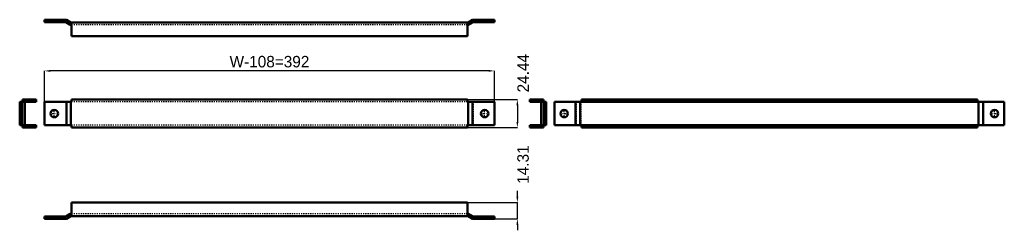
# Model space of a CAD drawing. Header units: millimetres. Extents: x 0 to 858, y -10 to 174.
import ezdxf

# ---------------------------------------------------------------- set-up
doc = ezdxf.new("R2010")
doc.units = ezdxf.units.MM
doc.linetypes.add('Center', pattern=[1.5, 0.45, -0.5, 0.05, -0.5])
doc.linetypes.add('Dashed', pattern=[2, 1, -1])
for name, color, linetype, lineweight in [('AM_0', 7, 'Continuous', 50), ('AM_5', 3, 'Continuous', 25), ('AM_7', 7, 'Center', 25), ('AM_9', 6, 'Dashed', 25)]:
    doc.layers.add(name, color=color, linetype=linetype, lineweight=lineweight)
doc.dimstyles.new('ISO-25', dxfattribs={"dimtxt": 2.5, "dimasz": 2.5, "dimexe": 1.25, "dimexo": 0.625, "dimtad": 1, "dimtxsty": 'Standard', "dimcen": 2.5, "dimadec": 0, "dimazin": 0, "dimtfac": 1, "dimtmove": 0, "dimatfit": 3, "dimfxl": 1, "dimarcsym": 0})

# ---------------------------------------------------------------- blocks, each defined once
blk = doc.blocks.new('1_DCP502_0__0_in_DCP502_0__1300')
at = {"layer": 'AM_0'}
for p, q in [((45.05, 14.31), (45.05, 2.31)), ((390.05, 14.31), (45.05, 14.31)), ((390.05, 14.31), (390.05, 2.31)), ((21.55, 2), (21.55, 0)), ((40.02, 2), (21.55, 2)), ((21.55, 0), (40.55, 0)), ((44.02, 4.31), (40.02, 2)), ((40.55, 0), (44.55, 2.31)), ((45.05, 4.31), (44.02, 4.31)), ((44.55, 2.31), (390.55, 2.31)), ((391.09, 4.31), (390.05, 4.31)), ((390.55, 2.31), (394.55, 0)), ((395.09, 2), (391.09, 4.31)), ((394.55, 0), (413.55, 0)), ((413.55, 2), (395.09, 2)), ((413.55, 0), (413.55, 2))]:
    blk.add_line(p, q, dxfattribs=at)
at = {"layer": 'AM_7'}
for p, q in [((30.05, -0.1), (30.05, 2.1)), ((405.05, -0.1), (405.05, 2.1))]:
    blk.add_line(p, q, dxfattribs=at)
at = {"layer": 'AM_9'}
for p, q in [((26.8, 2), (26.8, 0)), ((33.3, 0), (33.3, 2)), ((390.05, 4.31), (45.05, 4.31)), ((401.8, 2), (401.8, 0)), ((408.3, 0), (408.3, 2))]:
    blk.add_line(p, q, dxfattribs=at)
blk = doc.blocks.new('2_DCP502_0__0_in_DCP502_0__1300')
at = {"layer": 'AM_0'}
for p, q in [((2.31, 103.99), (2.31, 101.99)), ((14.31, 103.99), (2.31, 103.99)), ((14.31, 101.99), (14.31, 103.99)), ((0, 101.99), (14.31, 101.99)), ((0, 101.99), (0, 81.55)), ((2, 101.99), (2, 81.55)), ((4.31, 101.99), (4.31, 81.55)), ((0, 81.55), (14.31, 81.55)), ((2.31, 81.55), (2.31, 79.55)), ((2.31, 79.55), (14.31, 79.55)), ((14.31, 79.55), (14.31, 81.55))]:
    blk.add_line(p, q, dxfattribs=at)
at = {"layer": 'AM_7'}
blk.add_line((-0.1, 91.77), (2.1, 91.77), dxfattribs=at)
at = {"layer": 'AM_9'}
for p, q in [((2, 95.02), (0, 95.02)), ((2.31, 101.99), (2.31, 81.55)), ((0, 88.52), (2, 88.52))]:
    blk.add_line(p, q, dxfattribs=at)
blk = doc.blocks.new('3_DCP502_0__0_in_DCP502_0__1300')
at = {"layer": 'AM_0'}
for p, q in [((390.05, 103.99), (45.05, 103.99)), ((45.05, 103.99), (45.05, 101.99)), ((390.05, 103.99), (390.05, 101.99)), ((21.55, 101.99), (21.55, 81.55)), ((21.55, 101.99), (45.05, 101.99)), ((40.55, 101.99), (40.55, 81.55)), ((44.55, 101.99), (44.55, 81.55)), ((390.05, 101.99), (413.55, 101.99)), ((390.55, 101.99), (390.55, 81.55)), ((394.55, 101.99), (394.55, 81.55)), ((413.55, 101.99), (413.55, 81.55)), ((21.55, 81.55), (45.05, 81.55)), ((45.05, 81.55), (45.05, 79.55)), ((390.05, 79.55), (45.05, 79.55)), ((390.05, 81.55), (390.05, 79.55)), ((390.05, 81.55), (413.55, 81.55))]:
    blk.add_line(p, q, dxfattribs=at)
for centre in [(30.05, 91.77), (405.05, 91.77)]:
    blk.add_circle(centre, 3.25, dxfattribs=at)
at = {"layer": 'AM_7'}
for p, q in [((30.05, 88.36), (30.05, 95.19)), ((405.05, 88.36), (405.05, 95.19)), ((26.64, 91.77), (33.47, 91.77)), ((401.64, 91.77), (408.47, 91.77))]:
    blk.add_line(p, q, dxfattribs=at)
at = {"layer": 'AM_9'}
for p, q in [((40.02, 101.99), (40.02, 81.55)), ((44.02, 101.99), (44.02, 81.55)), ((390.05, 101.99), (45.05, 101.99)), ((391.09, 101.99), (391.09, 81.55)), ((395.09, 101.99), (395.09, 81.55)), ((390.05, 81.55), (45.05, 81.55))]:
    blk.add_line(p, q, dxfattribs=at)
blk = doc.blocks.new('4_DCP502_0__0_in_DCP502_0__1300')
at = {"layer": 'AM_0'}
for p, q in [((444.3, 101.99), (444.3, 103.99)), ((444.3, 103.99), (456.3, 103.99)), ((456.3, 103.99), (456.3, 101.99)), ((444.3, 101.99), (458.61, 101.99)), ((454.3, 101.99), (454.3, 81.55)), ((456.61, 101.99), (456.61, 81.55)), ((458.61, 101.99), (458.61, 81.55)), ((444.3, 79.55), (444.3, 81.55)), ((444.3, 81.55), (458.61, 81.55)), ((456.3, 79.55), (444.3, 79.55)), ((456.3, 81.55), (456.3, 79.55))]:
    blk.add_line(p, q, dxfattribs=at)
at = {"layer": 'AM_7'}
blk.add_line((458.71, 91.77), (456.51, 91.77), dxfattribs=at)
at = {"layer": 'AM_9'}
for p, q in [((456.3, 101.99), (456.3, 81.55)), ((458.61, 95.02), (456.61, 95.02)), ((456.61, 88.52), (458.61, 88.52))]:
    blk.add_line(p, q, dxfattribs=at)
blk = doc.blocks.new('5_DCP502_0__0_in_DCP502_0__1300')
at = {"layer": 'AM_0'}
for p, q in [((489.35, 103.99), (834.35, 103.99)), ((489.35, 101.99), (489.35, 103.99)), ((834.35, 101.99), (834.35, 103.99)), ((465.85, 101.99), (465.85, 81.55)), ((465.85, 101.99), (857.85, 101.99)), ((484.31, 101.99), (484.31, 81.55)), ((488.31, 101.99), (488.31, 81.55)), ((835.39, 101.99), (835.39, 81.55)), ((839.39, 101.99), (839.39, 81.55)), ((857.85, 101.99), (857.85, 81.55)), ((465.85, 81.55), (857.85, 81.55)), ((489.35, 79.55), (489.35, 81.55)), ((489.35, 79.55), (834.35, 79.55)), ((834.35, 79.55), (834.35, 81.55))]:
    blk.add_line(p, q, dxfattribs=at)
for centre in [(474.35, 91.77), (849.35, 91.77)]:
    blk.add_circle(centre, 3.25, dxfattribs=at)
at = {"layer": 'AM_7'}
for p, q in [((474.35, 88.36), (474.35, 95.19)), ((849.35, 88.36), (849.35, 95.19)), ((470.94, 91.77), (477.76, 91.77)), ((845.94, 91.77), (852.76, 91.77))]:
    blk.add_line(p, q, dxfattribs=at)
at = {"layer": 'AM_9'}
for p, q in [((484.85, 101.99), (484.85, 81.55)), ((488.85, 101.99), (488.85, 81.55)), ((834.85, 101.99), (834.85, 81.55)), ((838.85, 101.99), (838.85, 81.55))]:
    blk.add_line(p, q, dxfattribs=at)
blk = doc.blocks.new('6_DCP502_0__0_in_DCP502_0__1300')
at = {"layer": 'AM_0'}
for p, q in [((21.55, 171.55), (21.55, 173.55)), ((21.55, 173.55), (40.55, 173.55)), ((40.55, 173.55), (44.55, 171.24)), ((390.55, 171.24), (394.55, 173.55)), ((394.55, 173.55), (413.55, 173.55)), ((413.55, 173.55), (413.55, 171.55)), ((40.02, 171.55), (21.55, 171.55)), ((44.02, 169.24), (40.02, 171.55)), ((45.05, 169.24), (44.02, 169.24)), ((44.55, 171.24), (390.55, 171.24)), ((45.05, 171.24), (45.05, 159.24)), ((390.05, 171.24), (390.05, 159.24)), ((391.09, 169.24), (390.05, 169.24)), ((395.09, 171.55), (391.09, 169.24)), ((413.55, 171.55), (395.09, 171.55)), ((390.05, 159.24), (45.05, 159.24))]:
    blk.add_line(p, q, dxfattribs=at)
at = {"layer": 'AM_7'}
for p, q in [((30.05, 173.65), (30.05, 171.45)), ((405.05, 173.65), (405.05, 171.45))]:
    blk.add_line(p, q, dxfattribs=at)
at = {"layer": 'AM_9'}
for p, q in [((26.8, 173.55), (26.8, 171.55)), ((33.3, 171.55), (33.3, 173.55)), ((401.8, 173.55), (401.8, 171.55)), ((408.3, 171.55), (408.3, 173.55)), ((390.05, 169.24), (45.05, 169.24))]:
    blk.add_line(p, q, dxfattribs=at)
blk = doc.blocks.new('*D7')
at = {"layer": 'AM_5', "color": 0, "lineweight": -2}
for p, q in [((433.55, 19.31), (433.55, 24.31)), ((387.05, 14.31), (433.55, 14.31)), ((433.55, 0), (433.55, 14.31)), ((413.55, 0), (433.55, 0)), ((433.55, -5), (433.55, -10))]:
    blk.add_line(p, q, dxfattribs=at)
at = {"layer": 'AM_5', "color": 0}
for points in [[(432.72, 19.31), (434.39, 19.31), (433.55, 14.31)], [(434.39, -5), (432.72, -5), (433.55, 0)]]:
    blk.add_solid(points, dxfattribs=at)
at = {"layer": 'Defpoints', "color": 0}
for p in [(387.05, 14.31), (433.55, 14.31), (413.55, 0)]:
    blk.add_point(p, dxfattribs=at)
at = {"layer": 'AM_5', "color": 0, "insert": (438.55, 47.31), "char_height": 10, "attachment_point": 5, "rotation": 90}
blk.add_mtext('14.31', dxfattribs=at)
blk = doc.blocks.new('*D8')
at = {"layer": 'AM_5', "color": 0, "lineweight": -2}
for p, q in [((21.55, 98.99), (21.55, 128.99)), ((408.55, 128.99), (26.55, 128.99)), ((413.55, 98.99), (413.55, 128.99))]:
    blk.add_line(p, q, dxfattribs=at)
at = {"layer": 'AM_5', "color": 0}
for points in [[(26.55, 129.83), (26.55, 128.16), (21.55, 128.99)], [(408.55, 128.16), (408.55, 129.83), (413.55, 128.99)]]:
    blk.add_solid(points, dxfattribs=at)
at = {"layer": 'Defpoints', "color": 0}
for p in [(21.55, 123.99), (21.55, 98.99), (413.55, 98.99)]:
    blk.add_point(p, dxfattribs=at)
at = {"layer": 'AM_5', "color": 0, "insert": (217.55, 136.99), "char_height": 10, "attachment_point": 5}
blk.add_mtext('W-108=392', dxfattribs=at)
blk = doc.blocks.new('*D9')
at = {"layer": 'AM_5', "color": 0, "lineweight": -2}
for p, q in [((390.05, 103.99), (433.55, 103.99)), ((433.55, 98.99), (433.55, 84.55)), ((390.05, 79.55), (433.55, 79.55))]:
    blk.add_line(p, q, dxfattribs=at)
at = {"layer": 'AM_5', "color": 0}
for points in [[(434.39, 98.99), (432.72, 98.99), (433.55, 103.99)], [(432.72, 84.55), (434.39, 84.55), (433.55, 79.55)]]:
    blk.add_solid(points, dxfattribs=at)
at = {"layer": 'Defpoints', "color": 0}
for p in [(390.05, 103.99), (390.05, 79.55), (433.55, 79.55)]:
    blk.add_point(p, dxfattribs=at)
at = {"layer": 'AM_5', "color": 0, "insert": (438.55, 126.99), "char_height": 10, "attachment_point": 5, "rotation": 90}
blk.add_mtext('24.44', dxfattribs=at)

msp = doc.modelspace()

# ---------------------------------------------------------------- block references
for name in ['6_DCP502_0__0_in_DCP502_0__1300', '2_DCP502_0__0_in_DCP502_0__1300', '3_DCP502_0__0_in_DCP502_0__1300', '4_DCP502_0__0_in_DCP502_0__1300', '5_DCP502_0__0_in_DCP502_0__1300', '1_DCP502_0__0_in_DCP502_0__1300']:
    msp.add_blockref(name, (0, 0))

# ---------------------------------------------------------------- dimensions: what is measured, and where the dimension line sits
at = {"layer": 'AM_5'}
for base, p1, p2, text, picture, middle in [((433.553, 79.553), (390.053, 103.993), (390.053, 79.553), '24.44', '*D9', (438.553, 126.993)), ((433.553, 14.309), (413.553, 0), (387.053, 14.309), '14.31', '*D7', (438.553, 47.309))]:
    dim = msp.add_linear_dim(base=base, p1=p1, p2=p2, angle=90, text=text, dimstyle='ISO-25', override={"dimtxt": 10, "dimasz": 5, "dimexe": 0, "dimexo": 0, "dimgap": 3}, dxfattribs=at)
    dim.commit()
    dim.dimension.update_dxf_attribs({"geometry": picture, "text_midpoint": middle, "dimtype": 160, "text_rotation": 90})
dim = msp.add_linear_dim(base=(21.553, 128.993), p1=(413.553, 98.993), p2=(21.553, 98.993), text='W-108=392', dimstyle='ISO-25', override={"dimtxt": 10, "dimasz": 5, "dimexe": 0, "dimexo": 0, "dimgap": 3}, dxfattribs=at)
dim.commit()
dim.dimension.update_dxf_attribs({"geometry": '*D8', "text_midpoint": (217.553, 128.993), "dimtype": 160})

doc.saveas('drawing.dxf')
